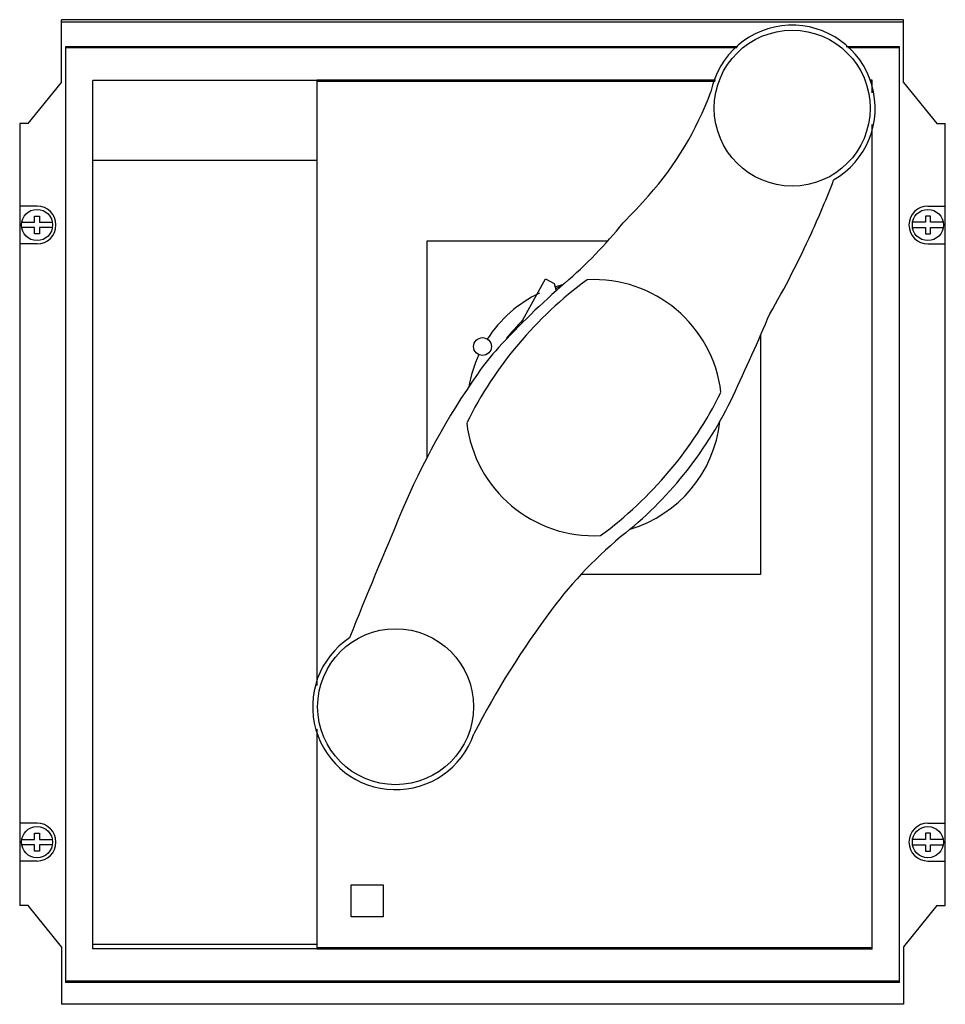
# Model space of a CAD drawing. Header units: millimetres. Extents: x 29 to 237, y 71 to 292.
import ezdxf

# ---------------------------------------------------------------- set-up
doc = ezdxf.new("R2010")
doc.units = ezdxf.units.MM
doc.header["$LTSCALE"] = 23.850557
doc.layers.add('00_COMPONENTS_1', color=7, linetype='CONTINUOUS')

msp = doc.modelspace()

# ---------------------------------------------------------------- linework, layer by layer
at = {"layer": '00_COMPONENTS_1', "color": 7, "linetype": 'Continuous'}
for p, q in [((38.21, 278.22), (38.21, 292.31)), ((227.21, 292.31), (38.21, 292.31)), ((227.21, 291.72), (38.21, 291.72)), ((227.21, 278.22), (227.21, 292.31)), ((39.11, 286.25), (39.11, 76.24)), ((190.07, 286.25), (39.11, 286.25)), ((189.8, 285.96), (39.11, 285.96)), ((226.31, 286.25), (214.36, 286.25)), ((226.31, 285.96), (214.73, 285.96)), ((226.31, 76.24), (226.31, 286.25)), ((45.21, 83.8), (45.21, 278.69)), ((95.52, 278.69), (45.21, 278.69)), ((185.04, 278.74), (95.52, 278.74)), ((95.52, 278.69), (95.52, 142.86)), ((184.92, 278.44), (95.52, 278.44)), ((220.21, 278.74), (219.69, 278.74)), ((220.21, 278.44), (219.74, 278.44)), ((220.21, 275.93), (220.21, 278.74)), ((30.71, 268.99), (38.21, 278.22)), ((227.21, 278.22), (234.71, 268.99)), ((28.81, 268.99), (28.81, 93.5)), ((30.71, 268.99), (28.81, 268.99)), ((220.21, 83.74), (220.21, 268.77)), ((234.71, 268.99), (236.61, 268.99)), ((236.61, 93.5), (236.61, 268.99)), ((95.52, 260.74), (45.21, 260.74)), ((32.71, 250.49), (28.81, 250.49)), ((232.71, 250.49), (236.61, 250.49)), ((32.15, 246.84), (32.15, 248.25)), ((32.15, 248.25), (33.27, 248.25)), ((33.27, 248.25), (33.27, 246.84)), ((233.27, 248.25), (232.15, 248.25)), ((232.15, 248.25), (232.15, 246.84)), ((233.27, 246.84), (233.27, 248.25)), ((29.27, 246.84), (32.15, 246.84)), ((32.15, 245.64), (29.27, 245.64)), ((32.15, 244.23), (32.15, 245.64)), ((33.27, 246.84), (36.16, 246.84)), ((33.27, 245.64), (33.27, 244.23)), ((36.16, 245.64), (33.27, 245.64)), ((232.15, 246.84), (229.27, 246.84)), ((229.27, 245.64), (232.15, 245.64)), ((232.15, 245.64), (232.15, 244.23)), ((236.16, 246.84), (233.27, 246.84)), ((233.27, 245.64), (236.16, 245.64)), ((233.27, 244.23), (233.27, 245.64)), ((33.27, 244.23), (32.15, 244.23)), ((232.15, 244.23), (233.27, 244.23)), ((32.71, 241.99), (28.81, 241.99)), ((120.29, 194), (120.29, 242.67)), ((120.29, 242.67), (160.82, 242.67)), ((232.71, 241.99), (236.61, 241.99)), ((141.78, 224.98), (146.83, 234.19)), ((146.83, 234.19), (148.79, 233.11)), ((148.79, 233.11), (149.27, 231.45)), ((150.72, 232.76), (150.66, 232.8)), ((195.14, 221.51), (195.14, 167.82)), ((195.14, 167.82), (154.93, 167.82)), ((95.52, 133.1), (95.52, 83.8)), ((32.71, 111.99), (28.81, 111.99)), ((232.71, 111.99), (236.61, 111.99)), ((29.27, 108.34), (32.15, 108.34)), ((32.15, 108.34), (32.15, 109.75)), ((32.15, 109.75), (33.27, 109.75)), ((33.27, 109.75), (33.27, 108.34)), ((33.27, 108.34), (36.16, 108.34)), ((232.15, 108.34), (229.27, 108.34)), ((233.27, 109.75), (232.15, 109.75)), ((232.15, 109.75), (232.15, 108.34)), ((233.27, 108.34), (233.27, 109.75)), ((236.16, 108.34), (233.27, 108.34)), ((32.15, 107.14), (29.27, 107.14)), ((32.15, 105.73), (32.15, 107.14)), ((33.27, 107.14), (33.27, 105.73)), ((36.16, 107.14), (33.27, 107.14)), ((229.27, 107.14), (232.15, 107.14)), ((232.15, 107.14), (232.15, 105.73)), ((233.27, 107.14), (236.16, 107.14)), ((233.27, 105.73), (233.27, 107.14)), ((33.27, 105.73), (32.15, 105.73)), ((232.15, 105.73), (233.27, 105.73)), ((32.71, 103.49), (28.81, 103.49)), ((232.71, 103.49), (236.61, 103.49)), ((103.21, 98.14), (110.41, 98.14)), ((103.21, 90.94), (103.21, 98.14)), ((110.41, 98.14), (110.41, 90.94)), ((30.71, 93.5), (28.81, 93.5)), ((38.21, 84.27), (30.71, 93.5)), ((234.71, 93.5), (227.21, 84.27)), ((234.71, 93.5), (236.61, 93.5)), ((110.41, 90.94), (103.21, 90.94)), ((38.21, 84.27), (38.21, 71.34)), ((95.52, 84.74), (45.21, 84.74)), ((220.21, 84.05), (95.52, 84.05)), ((227.21, 84.27), (227.21, 71.34)), ((95.52, 83.8), (45.21, 83.8)), ((220.21, 83.74), (95.52, 83.74)), ((226.31, 76.52), (39.11, 76.52)), ((226.31, 76.24), (39.11, 76.24)), ((227.21, 71.34), (38.21, 71.34))]:
    msp.add_line(p, q, dxfattribs=at)
for centre, radius in [((202.24, 272.46), 17.5), ((32.71, 246.24), 3.5), ((232.71, 246.24), 3.5), ((132.72, 218.95), 2), ((113.2, 138.13), 17.5), ((32.71, 107.74), 3.5), ((232.71, 107.74), 3.5)]:
    msp.add_circle(centre, radius, dxfattribs=at)
for centre, radius, start, end in [((202.24, 272.46), 18.62, 299.994, 168.7398), ((114.99, 301.71), 73.59, 318.3596, 339.6309), ((12.47, 332.69), 213.22, 335.5408, 339.0152), ((41.82, 366.77), 171.51, 315.5654, 318.3596), ((32.71, 246.24), 4.25, 270, 90), ((232.71, 246.24), 4.25, 90, 270), ((81.89, 313.36), 105.98, 310.858, 321.0227), ((17.44, 330.43), 207.76, 329.9235, 335.5408), ((209.11, 162.03), 89.29, 126.3403, 153.5491), ((269.15, 96.87), 180.26, 130.858, 137.4673), ((157.71, 205.24), 28.45, 104.069, 107.4989), ((209.11, 162.01), 92, 129.8083, 130.6582), ((157.71, 205.24), 28.75, 6.8756, 93.0013), ((157.71, 205.24), 28.45, 115.4598, 147.2266), ((-344.67, 458.33), 589.48, 334.85991, 336.8209), ((208.91, 162.07), 92, 136.8591, 140.3873), ((157.71, 205.24), 28.45, 155.2734, 170.6167), ((177.67, 180.79), 56.12, 137.4673, 145.2436), ((272.35, 115.09), 171.37, 145.2436, 157.0443), ((106.31, 248.45), 89.29, 306.3403, 333.5491), ((110.22, 244.86), 86.99, 308.916, 334.8599), ((157.72, 205.24), 28.75, 186.8756, 273.0013), ((157.71, 205.24), 28.45, 286.6121, 353.7127), ((1771.83, -520.03), 1799.8, 157.04429, 158.01997), ((225.6, 101.96), 96.67, 128.916, 143.186), ((305.86, 41.96), 196.88, 143.2044, 152.7723), ((113.2, 138.13), 18.62, 123.7953, 340.9033), ((32.71, 107.74), 4.25, 270, 90), ((232.71, 107.74), 4.25, 90, 270)]:
    msp.add_arc(centre, radius, start, end, dxfattribs=at)

doc.saveas('drawing.dxf')
